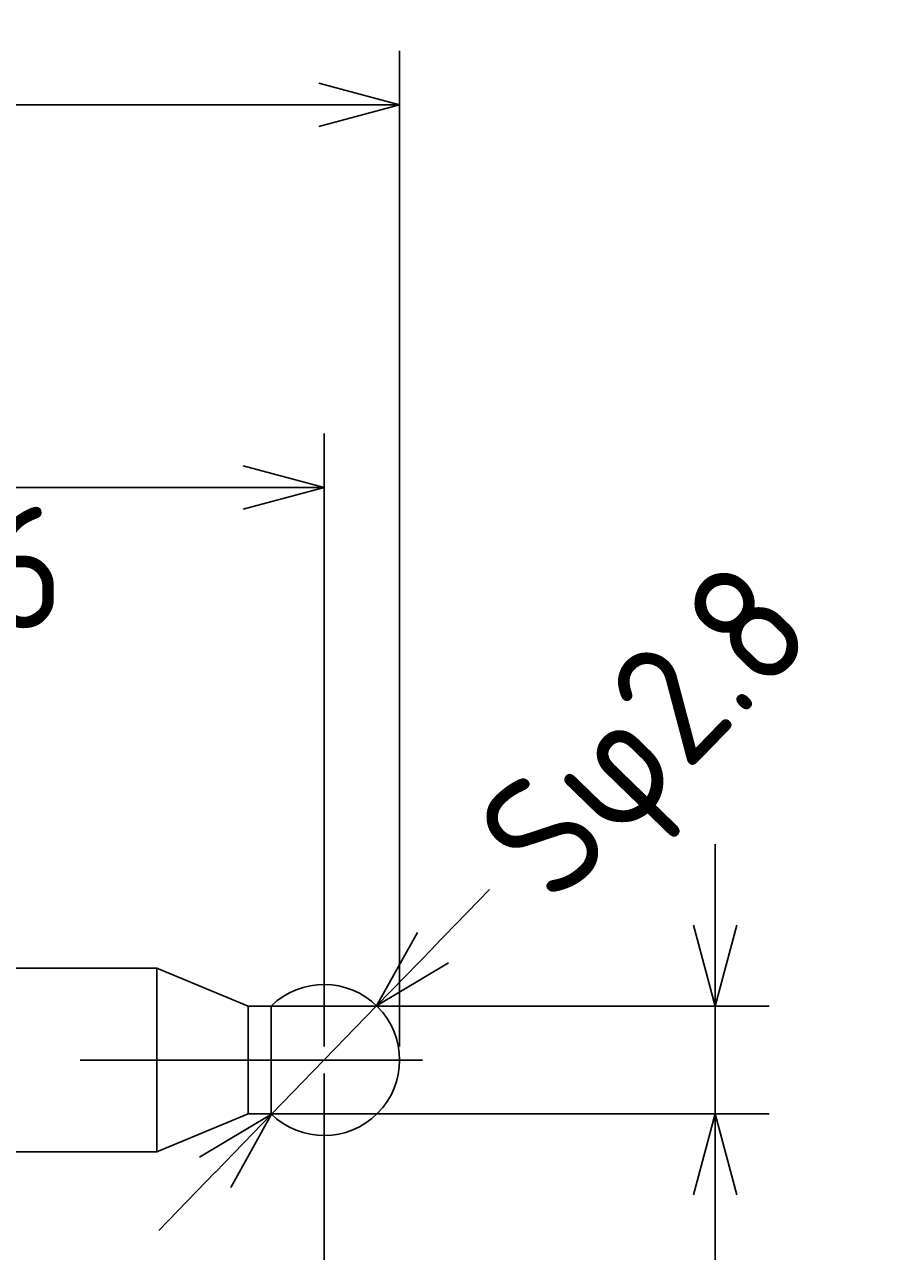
# Model space of a CAD drawing. Extents: x 87 to 200, y 167 to 219.
# Tile 7 of 7: x 184 to 200, y 196 to 219. Entities that reach past the tile are written whole.
import ezdxf

# ---------------------------------------------------------------- set-up
doc = ezdxf.new("R2010")
doc.units = 0
doc.header["$LTSCALE"] = 0.2
doc.linetypes.add('CENTER', pattern=[50.8, 31.75, -6.35, 6.35, -6.35])
doc.layers.get('0').update_dxf_attribs({"linetype": 'CONTINUOUS'})
doc.layers.get('DEFPOINTS').update_dxf_attribs({"linetype": 'CONTINUOUS'})
for name, color, linetype in [('18-0-CON', 3, 'CONTINUOUS'), ('18-2-CEN', 1, 'CENTER'), ('35-0-CON', 7, 'CONTINUOUS')]:
    doc.layers.add(name, color=color, linetype=linetype)
doc.styles.get("Standard").update_dxf_attribs({"font": 'isocp.shx', "bigfont": 'bigfont.shx'})
doc.dimstyles.get("Standard").update_dxf_attribs({"dimtxt": 0.18, "dimasz": 0.18, "dimexe": 0.18, "dimexo": 0.0625, "dimgap": 0.09, "dimtad": 0, "dimtih": 1, "dimtoh": 1, "dimzin": 0, "dimcen": 0.09, "dimazin": 3, "dimtfac": 1, "dimtofl": 0, "dimtmove": 0, "dimatfit": 3})

# ---------------------------------------------------------------- blocks, each defined once
blk = doc.blocks.new('_OPEN30')
at = {"color": 0, "linetype": 'BYBLOCK'}
for p, q in [((-1, 0.268), (0, 0)), ((0, 0), (-1, -0.268)), ((0, 0), (-1, 0))]:
    blk.add_line(p, q, dxfattribs=at)
blk = doc.blocks.new('*D130')
at = {"layer": '18-0-CON', "color": 161}
for p, q in [((100, 202.55), (100, 218.7)), ((191, 200.25), (191, 218.7)), ((101.5, 217.7), (189.5, 217.7))]:
    blk.add_line(p, q, dxfattribs=at)
at = {"layer": 'DEFPOINTS', "color": 0}
for p in [(191, 217.7), (100, 202.3), (191, 200)]:
    blk.add_point(p, dxfattribs=at)
at = {"layer": '18-0-CON', "color": 161, "xscale": 1.499999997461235, "yscale": 1.499999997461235, "zscale": 1.499999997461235, "rotation": 180}
blk.add_blockref('_OPEN30', (100, 217.7), dxfattribs=at)
at = {"layer": '18-0-CON', "color": 161, "xscale": 1.499999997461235, "yscale": 1.499999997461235, "zscale": 1.499999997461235}
blk.add_blockref('_OPEN30', (191, 217.7), dxfattribs=at)
at = {"layer": '18-0-CON', "color": 161}
blk.add_text('(91)', height=2.25, dxfattribs=at).set_placement((141, 215.206))
blk = doc.blocks.new('*D129')
at = {"layer": '18-0-CON', "color": 161}
for p, q in [((182, 201.95), (182, 211.609)), ((189.6, 200.25), (189.6, 211.609)), ((183.5, 210.609), (188.1, 210.609))]:
    blk.add_line(p, q, dxfattribs=at)
at = {"layer": 'DEFPOINTS', "color": 0}
for p in [(189.6, 210.609), (182, 201.7), (189.6, 200)]:
    blk.add_point(p, dxfattribs=at)
at = {"layer": '18-0-CON', "color": 161, "xscale": 1.499999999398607, "yscale": 1.499999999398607, "zscale": 1.499999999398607, "rotation": 180}
blk.add_blockref('_OPEN30', (182, 210.609), dxfattribs=at)
at = {"layer": '18-0-CON', "color": 161, "xscale": 1.499999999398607, "yscale": 1.499999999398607, "zscale": 1.499999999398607}
blk.add_blockref('_OPEN30', (189.6, 210.609), dxfattribs=at)
at = {"layer": '18-0-CON', "color": 161}
blk.add_text('7.6', height=2.25, dxfattribs=at).set_placement((181.3, 208.002))
blk = doc.blocks.new('*U179')
at = {"layer": '18-0-CON', "color": 161}
blk.add_text('Sφ2.8', height=2.25, rotation=45.8628, dxfattribs=at).set_placement((193.898, 202.814))
blk = doc.blocks.new('*D178')
at = {"layer": '18-0-CON', "color": 161}
for p, q in [((191.619, 202.081), (192.664, 203.158)), ((188.625, 198.995), (190.575, 201.005)), ((187.581, 197.919), (186.536, 196.842))]:
    blk.add_line(p, q, dxfattribs=at)
at = {"layer": 'DEFPOINTS', "color": 0}
for p in [(190.575, 201.005), (188.625, 198.995)]:
    blk.add_point(p, dxfattribs=at)
at = {"layer": '18-0-CON'}
blk.add_blockref('*U179', (0, 0), dxfattribs=at)
at = {"layer": '18-0-CON', "color": 161, "xscale": 1.499999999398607, "yscale": 1.499999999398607, "zscale": 1.499999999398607}
for p, rotation in [((190.575, 201.005), 225.8627835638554), ((188.625, 198.995), 45.86278356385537)]:
    blk.add_blockref('_OPEN30', p, dxfattribs=dict(at, rotation=rotation))
blk = doc.blocks.new('*D127')
at = {"layer": '18-0-CON', "color": 161}
for p, q in [((196.849, 202.5), (196.849, 204)), ((188.44, 201), (197.849, 201)), ((196.849, 201), (196.849, 199)), ((188.44, 199), (197.849, 199)), ((196.849, 197.5), (196.849, 196))]:
    blk.add_line(p, q, dxfattribs=at)
at = {"layer": 'DEFPOINTS', "color": 0}
for p in [(188.19, 201), (188.19, 199), (196.849, 199)]:
    blk.add_point(p, dxfattribs=at)
at = {"layer": '18-0-CON', "color": 161, "xscale": 1.499999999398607, "yscale": 1.499999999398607, "zscale": 1.499999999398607}
for p, rotation in [((196.849, 201), 270), ((196.849, 199), 90)]:
    blk.add_blockref('_OPEN30', p, dxfattribs=dict(at, rotation=rotation))
at = {"layer": '18-0-CON', "color": 161}
blk.add_text('φ2', height=2.25, dxfattribs=at).set_placement((192.349, 189.956))

msp = doc.modelspace()

# ---------------------------------------------------------------- linework, layer by layer
at = {"layer": '18-0-CON', "color": 161}
msp.add_line((189.6, 199.75005), (189.6, 180.19328), dxfattribs=at)
at = {"layer": '18-2-CEN'}
msp.add_line((191.42582, 200), (98.0016, 200), dxfattribs=at)
at = {"layer": '35-0-CON'}
for p, q in [((182, 201.69987), (186.5, 201.69987)), ((188.18995, 200.99987), (186.5, 201.69987)), ((186.5, 201.69987), (186.5, 198.29987)), ((188.18995, 200.99987), (188.62015, 200.99987)), ((188.18995, 200.99987), (188.18995, 198.99987)), ((188.62015, 200.99987), (188.62026, 198.99987)), ((188.18995, 198.99987), (186.5, 198.29987)), ((188.18995, 198.99987), (188.62026, 198.99987)), ((182, 198.29987), (186.5, 198.29987))]:
    msp.add_line(p, q, dxfattribs=at)
msp.add_arc((189.6, 199.99992), 1.4, 225.587879, 134.418496, dxfattribs=at)

# ---------------------------------------------------------------- dimensions: what is measured, and where the dimension line sits
at = {"layer": '18-0-CON'}
for base, p1, p2, override, picture, middle in [((191, 217.70023), (100, 202.3), (191, 200.00013), {"dimscale": 0.5, "dimpost": '(<>)', "dimblk1": 'OPEN30', "dimblk2": 'OPEN30', "dimsah": 1}, '*D130', (145.5, 219.18828)), ((189.6, 210.60939), (182, 201.7), (189.6, 200.00005), {"dimscale": 0.5, "dimblk1": 'OPEN30', "dimblk2": 'OPEN30', "dimsah": 1}, '*D129', (185.8, 211.98439))]:
    dim = msp.add_linear_dim(base=base, p1=p1, p2=p2, dimstyle='Standard', override=override, dxfattribs=at)
    dim.commit()
    dim.dimension.update_dxf_attribs({"geometry": picture, "text_midpoint": middle})
dim = msp.add_diameter_dim_2p(p1=(188.62507, 198.99531), p2=(190.57493, 201.0048), dimstyle='Standard', override={"dimscale": 0.5, "dimgap": 0.5, "dimpost": 'Sφ<>', "dimblk1": 'OPEN30', "dimblk2": 'OPEN30', "dimsah": 1, "dimtol": 0, "dimlim": 0, "dimtp": 0.05, "dimtm": 0.05, "dimtolj": 2}, dxfattribs=at)
dim.commit()
dim.dimension.update_dxf_attribs({"geometry": '*D178', "text_midpoint": (195.95828, 206.55277), "dimtype": 131})
dim = msp.add_linear_dim(base=(196.84913, 199), p1=(188.18995, 201), p2=(188.18995, 199), angle=90, dimstyle='Standard', override={"dimscale": 0.5, "dimpost": 'φ<>', "dimblk1": 'OPEN30', "dimblk2": 'OPEN30', "dimsah": 1}, dxfattribs=at)
dim.commit()
dim.dimension.update_dxf_attribs({"geometry": '*D127', "text_midpoint": (196.84913, 193.93868), "dimtype": 128})

doc.saveas('drawing.dxf')
